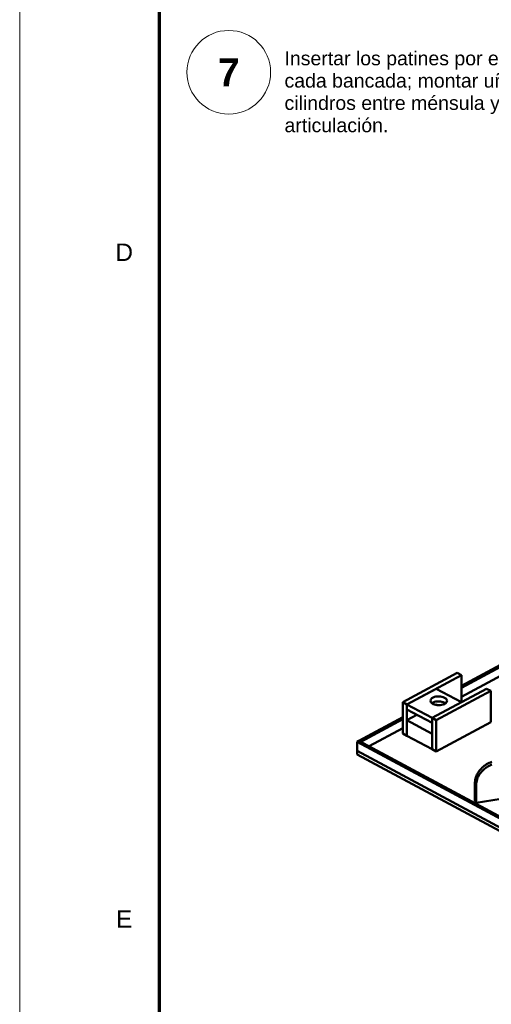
# Model space of a CAD drawing. Header units: millimetres. Extents: x 0 to 841, y 0 to 594.
# Tile 2 of 32: x 0 to 68, y 141 to 283. Entities that reach past the tile are written whole.
import ezdxf
from ezdxf.enums import TextEntityAlignment as Align

# ---------------------------------------------------------------- set-up
doc = ezdxf.new("R2010")
doc.units = ezdxf.units.MM
for name, color, linetype, lineweight in [('FINA', 7, 'CONTINUOUS', 18), ('MARCO', 7, 'CONTINUOUS', 70), ('TXT', 7, 'CONTINUOUS', 25), ('VIS', 7, 'CONTINUOUS', 50)]:
    doc.layers.add(name, color=color, linetype=linetype, lineweight=lineweight)
doc.styles.add('STD', font='LiberationSans-Regular.ttf')
doc.styles.add('STDB', font='LiberationSans-Bold.ttf')

msp = doc.modelspace()

# ---------------------------------------------------------------- linework, layer by layer
at = {"layer": 'FINA'}
msp.add_lwpolyline([(0, 0), (841, 0), (841, 594), (0, 594)], close=True, dxfattribs=at)
msp.add_circle((30, 275), 6, dxfattribs=at)
at = {"layer": 'MARCO'}
msp.add_lwpolyline([(20, 10), (831, 10), (831, 584), (20, 584)], close=True, dxfattribs=at)
at = {"layer": 'VIS'}
for points in [[(63.38, 186.95), (77.7, 194.64)], [(63.38, 186.69), (77.7, 194.38)], [(63.38, 185.4), (78.59, 193.57)], [(54.97, 184.62), (62.78, 188.81)], [(55.57, 184.29), (63.38, 188.49)], [(63.38, 188.49), (62.78, 188.81)], [(63.38, 184.62), (63.38, 188.49)], [(55.57, 184.29), (59.77, 186.55)], [(59.17, 182.36), (66.99, 186.55)], [(63.38, 184.62), (59.77, 186.55)], [(67.59, 186.23), (66.99, 186.55)], [(58.94, 184.81), (59.01, 185.01), (59.15, 185.17), (59.33, 185.28), (59.53, 185.36), (59.73, 185.41), (59.94, 185.44), (60.15, 185.45), (60.37, 185.44), (60.58, 185.4), (60.78, 185.35), (60.98, 185.26)], [(59.77, 182.03), (67.59, 186.23)], [(60.98, 185.26), (61.06, 185.21), (61.14, 185.15), (61.21, 185.08), (61.27, 185), (61.31, 184.91), (61.32, 184.81)], [(67.59, 181.73), (67.59, 186.23)], [(55.57, 184.29), (54.97, 184.62)], [(54.97, 180.11), (54.97, 184.62)], [(55.57, 179.79), (55.57, 184.29)], [(59.17, 182.36), (55.57, 184.29)], [(55.57, 183.58), (55.57, 184.29)], [(61.32, 184.81), (61.27, 184.61), (61.13, 184.46), (60.95, 184.34), (60.75, 184.26), (60.55, 184.21), (60.34, 184.18), (60.13, 184.17), (59.93, 184.18), (59.72, 184.21), (59.51, 184.26), (59.32, 184.34), (59.14, 184.46), (59, 184.61), (58.94, 184.81)], [(59.15, 184.45), (59.33, 184.56), (59.53, 184.64), (59.73, 184.69), (59.94, 184.72), (60.16, 184.73), (60.37, 184.72), (60.58, 184.68), (60.78, 184.63), (60.98, 184.54)], [(59.17, 182.36), (63.38, 184.62)], [(59.66, 184.22), (59.77, 184.29)], [(59.98, 184.18), (59.77, 184.29)], [(60.98, 184.54), (61, 184.53), (61.03, 184.52), (61.05, 184.5), (61.07, 184.48), (61.1, 184.47), (61.12, 184.45)], [(48.69, 179.07), (54.97, 182.44)], [(59.17, 181.64), (55.57, 183.58)], [(55.57, 182.03), (57.01, 182.8)], [(59.77, 182.03), (59.17, 182.36)], [(59.17, 177.85), (59.17, 182.36)], [(59.17, 181.64), (59.17, 182.36)], [(48.93, 178.94), (54.97, 182.18)], [(50.14, 178.29), (54.97, 180.89)], [(59.17, 180.09), (55.57, 182.03)], [(55.57, 179.79), (55.57, 182.03)], [(59.77, 177.53), (59.77, 182.03)], [(59.77, 177.53), (67.59, 181.73)], [(55.57, 179.79), (54.97, 180.11)], [(59.17, 177.85), (55.57, 179.79)], [(59.17, 177.85), (59.17, 180.09)], [(48.45, 178.94), (48.69, 179.07)], [(48.45, 177.65), (48.45, 178.94)], [(48.45, 178.94), (110, 145.89)], [(48.69, 179.07), (110.24, 146.02)], [(48.69, 179.07), (48.93, 178.94)], [(48.45, 177.13), (48.45, 177.65)], [(48.45, 177.65), (110, 144.6)], [(48.45, 177.65), (110, 144.6)], [(48.45, 177.13), (110, 144.09)], [(59.77, 177.53), (59.17, 177.85)], [(65.33, 173.05), (65.34, 173.26), (65.36, 173.46), (65.4, 173.66), (65.46, 173.86), (65.53, 174.05), (65.62, 174.24), (65.72, 174.42), (65.83, 174.59), (65.94, 174.76), (66.07, 174.92), (66.21, 175.07), (66.36, 175.22), (66.51, 175.35), (66.67, 175.48), (66.84, 175.6), (67.01, 175.71), (67.19, 175.81), (67.38, 175.9), (67.57, 175.98), (67.76, 176.05)], [(65.51, 172.74), (65.52, 172.94), (65.54, 173.15), (65.58, 173.35), (65.64, 173.55), (65.71, 173.74), (65.8, 173.92), (65.9, 174.1), (66, 174.28), (66.12, 174.45), (66.25, 174.61), (66.39, 174.76), (66.54, 174.9), (66.69, 175.04), (66.85, 175.16), (67.02, 175.28), (67.19, 175.39), (67.37, 175.49), (67.56, 175.58), (67.75, 175.66)], [(65.33, 170.47), (65.33, 173.05)], [(65.51, 172.74), (65.33, 173.05)], [(65.51, 170.16), (65.51, 172.74)], [(71.49, 171.14), (65.51, 170.16)], [(65.51, 170.16), (65.33, 170.47)]]:
    msp.add_lwpolyline(points, dxfattribs=at)

# ---------------------------------------------------------------- texts
at = {"layer": 'TXT'}
for s, height, style, p in [('7', 4, 'STDB', (30, 275)), ('D', 2.5, 'STD', (15, 249.17)), ('E', 2.5, 'STD', (15, 153.5))]:
    msp.add_text(s, height=height, dxfattribs=dict(at, style=style)).set_placement(p, align=Align.MIDDLE_CENTER)
at = {"layer": 'TXT', "style": 'STD'}
for s, p in [('Insertar los patines por el extremo de la ranura T de', (38, 278)), ('cada bancada; montar uñas con su resorte y los', (38, 274.8)), ('cilindros entre ménsula y patín con los pasadores de', (38, 271.6)), ('articulación.', (38, 268.4))]:
    msp.add_text(s, height=2, dxfattribs=at).set_placement(p, align=Align.TOP_LEFT)

doc.saveas('drawing.dxf')
